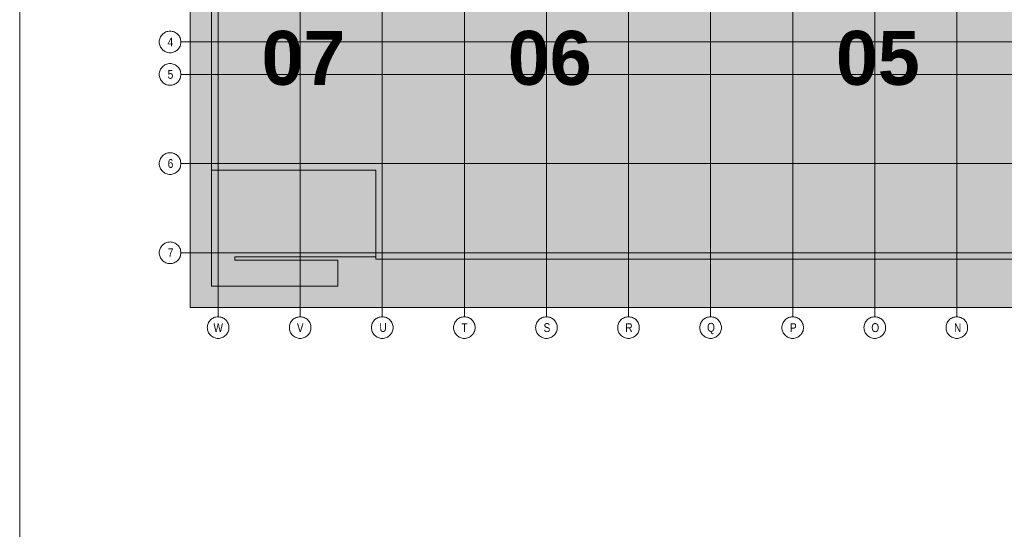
# Model space of a CAD drawing. Extents: x -620 to 300, y 62 to 1107.
# Tile 41 of 256: x 115 to 193, y 223 to 263. Entities that reach past the tile are written whole.
import ezdxf
from ezdxf.lldxf.tags import DXFTag

# ---------------------------------------------------------------- set-up
doc = ezdxf.new("R2010")
doc.units = 0
for name, color, linetype, lineweight in [('iwb_Plankopf Linie', 7, 'Continuous', 13), ('PK_LP', 7, 'Continuous', 9), ('PK_LP_Achsen', 7, 'STRICHPUNKT2', 5)]:
    doc.layers.add(name, color=color, linetype=linetype, lineweight=lineweight)
for name, color, linetype, lineweight, true_color in [('PK_LP_T04', 5, 'Continuous', 9, 0x0000ff), ('PK_LP_T04_Rest', 9, 'Continuous', 9, 0x808080), ('PK_LP_Tennung', 9, 'Continuous', 18, 0x808080)]:
    doc.layers.add(name, color=color, linetype=linetype, lineweight=lineweight, true_color=true_color)
doc.styles.get("Standard").update_dxf_attribs({"font": 'ARIALN.TTF'})
tags = doc.linetypes.add('grob', pattern=[14, 3, -8, 3]).pattern_tags.tags
tags[8:9] = [DXFTag(74, 4), DXFTag(75, 0), DXFTag(340, '0'), DXFTag(46, 0.0), DXFTag(50, 0.0), DXFTag(44, 0.0), DXFTag(45, 0.0)]
tags[6:7] = [DXFTag(74, 4), DXFTag(75, 0), DXFTag(340, '0'), DXFTag(46, 0.0), DXFTag(50, 0.0), DXFTag(44, 0.0), DXFTag(45, 0.0)]
tags[4:5] = [DXFTag(74, 4), DXFTag(75, 0), DXFTag(340, '0'), DXFTag(46, 0.0), DXFTag(50, 0.0), DXFTag(44, 0.0), DXFTag(45, 0.0)]
tags = doc.linetypes.add('STRICHPUNKT2', pattern=[12.7, 6.35, -3.175, 0, -3.175]).pattern_tags.tags
tags[10:11] = [DXFTag(74, 4), DXFTag(75, 0), DXFTag(340, '0'), DXFTag(46, 0.0), DXFTag(50, 0.0), DXFTag(44, 0.0), DXFTag(45, 0.0)]
tags[8:9] = [DXFTag(74, 4), DXFTag(75, 0), DXFTag(340, '0'), DXFTag(46, 0.0), DXFTag(50, 0.0), DXFTag(44, 0.0), DXFTag(45, 0.0)]
tags[6:7] = [DXFTag(74, 4), DXFTag(75, 0), DXFTag(340, '0'), DXFTag(46, 0.0), DXFTag(50, 0.0), DXFTag(44, 0.0), DXFTag(45, 0.0)]
tags[4:5] = [DXFTag(74, 4), DXFTag(75, 0), DXFTag(340, '0'), DXFTag(46, 0.0), DXFTag(50, 0.0), DXFTag(44, 0.0), DXFTag(45, 0.0)]

# ---------------------------------------------------------------- blocks, each defined once
blk = doc.blocks.new('Blockreferenz-A06G9FR58I')
at = {"layer": 'PK_LP', "linetype": 'grob', "lineweight": 5, "ltscale": 0.13}
for p, q in [((128.76, 240.014), (128.76, 279.685)), ((143.888, 240.014), (143.888, 279.685)), ((143.888, 279.685), (143.888, 240.014)), ((169.728, 240.014), (169.728, 279.685)), ((169.728, 279.685), (169.728, 240.014)), ((143.888, 240.014), (128.76, 240.014)), ((169.728, 240.014), (143.888, 240.014)), ((195.568, 240.014), (169.728, 240.014))]:
    blk.add_line(p, q, dxfattribs=at)
at = {"layer": 'PK_LP', "linetype": 'ByBlock', "lineweight": 13, "ltscale": 0.13}
for p, q in [((130.46, 267.408), (130.46, 250.833)), ((130.46, 241.714), (130.46, 250.833)), ((130.46, 250.833), (143.38, 250.833)), ((130.46, 250.833), (143.38, 250.833)), ((143.38, 250.833), (143.38, 243.996)), ((143.38, 250.833), (143.38, 243.82)), ((143.38, 243.996), (132.286, 243.996)), ((132.286, 243.996), (132.286, 243.754)), ((132.286, 243.754), (140.398, 243.754)), ((140.398, 243.754), (140.398, 241.714)), ((143.38, 243.82), (196.075, 243.82)), ((140.398, 241.714), (130.46, 241.714))]:
    blk.add_line(p, q, dxfattribs=at)
at = {"layer": 'PK_LP_Achsen', "linetype": 'STRICHPUNKT2', "ltscale": 0.13}
for p, q in [((130.968, 280.408), (130.968, 239.291)), ((137.428, 280.408), (137.428, 239.291)), ((143.888, 280.408), (143.888, 239.291)), ((150.348, 280.408), (150.348, 239.291)), ((156.808, 280.408), (156.808, 239.291)), ((163.268, 280.408), (163.268, 239.291)), ((169.728, 280.408), (169.728, 239.291)), ((176.188, 280.408), (176.188, 239.291)), ((182.648, 280.408), (182.648, 239.291)), ((189.108, 280.408), (189.108, 239.291)), ((128.038, 260.903), (282.648, 260.903)), ((128.038, 258.353), (282.648, 258.353)), ((128.038, 251.34), (282.648, 251.34)), ((128.038, 244.328), (282.648, 244.328))]:
    blk.add_line(p, q, dxfattribs=at)
at = {"layer": 'PK_LP_Achsen', "linetype": 'ByBlock', "ltscale": 0.13}
for p, q in [((126.354, 261.068), (126.374, 261.149)), ((126.374, 261.149), (126.402, 261.228)), ((126.402, 261.228), (126.438, 261.303)), ((126.438, 261.303), (126.481, 261.375)), ((126.481, 261.375), (126.531, 261.442)), ((126.531, 261.442), (126.587, 261.504)), ((126.587, 261.504), (126.649, 261.56)), ((126.649, 261.56), (126.716, 261.609)), ((126.716, 261.609), (126.787, 261.652)), ((126.787, 261.652), (126.862, 261.688)), ((126.862, 261.688), (126.941, 261.716)), ((126.941, 261.716), (127.022, 261.736)), ((127.022, 261.736), (127.104, 261.748)), ((127.104, 261.748), (127.188, 261.753)), ((127.188, 261.753), (127.271, 261.748)), ((127.271, 261.748), (127.354, 261.736)), ((127.354, 261.736), (127.434, 261.716)), ((127.434, 261.716), (127.513, 261.688)), ((127.513, 261.688), (127.588, 261.652)), ((127.588, 261.652), (127.66, 261.609)), ((127.66, 261.609), (127.727, 261.56)), ((127.727, 261.56), (127.789, 261.504)), ((127.789, 261.504), (127.845, 261.442)), ((127.845, 261.442), (127.894, 261.375)), ((127.894, 261.375), (127.937, 261.303)), ((127.937, 261.303), (127.973, 261.228)), ((127.973, 261.228), (128.001, 261.149)), ((128.001, 261.149), (128.021, 261.068)), ((126.338, 260.903), (126.342, 260.986)), ((126.342, 260.819), (126.338, 260.903)), ((126.342, 260.986), (126.354, 261.068)), ((126.354, 260.737), (126.342, 260.819)), ((126.374, 260.656), (126.354, 260.737)), ((126.402, 260.577), (126.374, 260.656)), ((126.438, 260.502), (126.402, 260.577)), ((126.481, 260.43), (126.438, 260.502)), ((126.531, 260.363), (126.481, 260.43)), ((127.894, 260.43), (127.845, 260.363)), ((127.937, 260.502), (127.894, 260.43)), ((127.973, 260.577), (127.937, 260.502)), ((128.001, 260.656), (127.973, 260.577)), ((128.021, 260.737), (128.001, 260.656)), ((128.021, 261.068), (128.034, 260.986)), ((128.034, 260.819), (128.021, 260.737)), ((128.034, 260.986), (128.038, 260.903)), ((128.038, 260.903), (128.034, 260.819)), ((126.587, 260.302), (126.531, 260.363)), ((126.649, 260.245), (126.587, 260.302)), ((126.716, 260.196), (126.649, 260.245)), ((126.787, 260.153), (126.716, 260.196)), ((126.862, 260.117), (126.787, 260.153)), ((126.941, 260.089), (126.862, 260.117)), ((127.022, 260.069), (126.941, 260.089)), ((127.104, 260.057), (127.022, 260.069)), ((127.188, 260.053), (127.104, 260.057)), ((127.271, 260.057), (127.188, 260.053)), ((127.354, 260.069), (127.271, 260.057)), ((127.434, 260.089), (127.354, 260.069)), ((127.513, 260.117), (127.434, 260.089)), ((127.588, 260.153), (127.513, 260.117)), ((127.66, 260.196), (127.588, 260.153)), ((127.727, 260.245), (127.66, 260.196)), ((127.789, 260.302), (127.727, 260.245)), ((127.845, 260.363), (127.789, 260.302)), ((126.438, 258.753), (126.481, 258.825)), ((126.481, 258.825), (126.531, 258.892)), ((126.531, 258.892), (126.587, 258.954)), ((126.587, 258.954), (126.649, 259.01)), ((126.649, 259.01), (126.716, 259.059)), ((126.716, 259.059), (126.787, 259.102)), ((126.787, 259.102), (126.862, 259.138)), ((126.862, 259.138), (126.941, 259.166)), ((126.941, 259.166), (127.022, 259.186)), ((127.022, 259.186), (127.104, 259.198)), ((127.104, 259.198), (127.188, 259.203)), ((127.188, 259.203), (127.271, 259.198)), ((127.271, 259.198), (127.354, 259.186)), ((127.354, 259.186), (127.434, 259.166)), ((127.434, 259.166), (127.513, 259.138)), ((127.513, 259.138), (127.588, 259.102)), ((127.588, 259.102), (127.66, 259.059)), ((127.66, 259.059), (127.727, 259.01)), ((127.727, 259.01), (127.789, 258.954)), ((127.789, 258.954), (127.845, 258.892)), ((127.845, 258.892), (127.894, 258.825)), ((127.894, 258.825), (127.937, 258.753)), ((126.338, 258.353), (126.342, 258.436)), ((126.342, 258.269), (126.338, 258.353)), ((126.342, 258.436), (126.354, 258.518)), ((126.354, 258.187), (126.342, 258.269)), ((126.354, 258.518), (126.374, 258.599)), ((126.374, 258.106), (126.354, 258.187)), ((126.374, 258.599), (126.402, 258.678)), ((126.402, 258.027), (126.374, 258.106)), ((126.402, 258.678), (126.438, 258.753)), ((127.937, 258.753), (127.973, 258.678)), ((127.973, 258.678), (128.001, 258.599)), ((128.001, 258.106), (127.973, 258.027)), ((128.001, 258.599), (128.021, 258.518)), ((128.021, 258.187), (128.001, 258.106)), ((128.021, 258.518), (128.034, 258.436)), ((128.034, 258.269), (128.021, 258.187)), ((128.034, 258.436), (128.038, 258.353)), ((128.038, 258.353), (128.034, 258.269)), ((126.438, 257.952), (126.402, 258.027)), ((126.481, 257.88), (126.438, 257.952)), ((126.531, 257.813), (126.481, 257.88)), ((126.587, 257.752), (126.531, 257.813)), ((126.649, 257.695), (126.587, 257.752)), ((126.716, 257.646), (126.649, 257.695)), ((126.787, 257.603), (126.716, 257.646)), ((126.862, 257.567), (126.787, 257.603)), ((126.941, 257.539), (126.862, 257.567)), ((127.022, 257.519), (126.941, 257.539)), ((127.104, 257.507), (127.022, 257.519)), ((127.188, 257.503), (127.104, 257.507)), ((127.271, 257.507), (127.188, 257.503)), ((127.354, 257.519), (127.271, 257.507)), ((127.434, 257.539), (127.354, 257.519)), ((127.513, 257.567), (127.434, 257.539)), ((127.588, 257.603), (127.513, 257.567)), ((127.66, 257.646), (127.588, 257.603)), ((127.727, 257.695), (127.66, 257.646)), ((127.789, 257.752), (127.727, 257.695)), ((127.845, 257.813), (127.789, 257.752)), ((127.894, 257.88), (127.845, 257.813)), ((127.937, 257.952), (127.894, 257.88)), ((127.973, 258.027), (127.937, 257.952)), ((126.481, 251.812), (126.531, 251.879)), ((126.531, 251.879), (126.587, 251.941)), ((126.587, 251.941), (126.649, 251.997)), ((126.649, 251.997), (126.716, 252.047)), ((126.716, 252.047), (126.787, 252.09)), ((126.787, 252.09), (126.862, 252.125)), ((126.862, 252.125), (126.941, 252.153)), ((126.941, 252.153), (127.022, 252.174)), ((127.022, 252.174), (127.104, 252.186)), ((127.104, 252.186), (127.188, 252.19)), ((127.188, 252.19), (127.271, 252.186)), ((127.271, 252.186), (127.354, 252.174)), ((127.354, 252.174), (127.434, 252.153)), ((127.434, 252.153), (127.513, 252.125)), ((127.513, 252.125), (127.588, 252.09)), ((127.588, 252.09), (127.66, 252.047)), ((127.66, 252.047), (127.727, 251.997)), ((127.727, 251.997), (127.789, 251.941)), ((127.789, 251.941), (127.845, 251.879)), ((127.845, 251.879), (127.894, 251.812)), ((126.338, 251.34), (126.342, 251.423)), ((126.342, 251.257), (126.338, 251.34)), ((126.342, 251.423), (126.354, 251.506)), ((126.354, 251.174), (126.342, 251.257)), ((126.354, 251.506), (126.374, 251.587)), ((126.374, 251.093), (126.354, 251.174)), ((126.374, 251.587), (126.402, 251.665)), ((126.402, 251.015), (126.374, 251.093)), ((126.402, 251.665), (126.438, 251.741)), ((126.438, 251.741), (126.481, 251.812)), ((127.894, 251.812), (127.937, 251.741)), ((127.937, 251.741), (127.973, 251.665)), ((127.973, 251.665), (128.001, 251.587)), ((128.001, 251.093), (127.973, 251.015)), ((128.001, 251.587), (128.021, 251.506)), ((128.021, 251.174), (128.001, 251.093)), ((128.021, 251.506), (128.034, 251.423)), ((128.034, 251.257), (128.021, 251.174)), ((128.034, 251.423), (128.038, 251.34)), ((128.038, 251.34), (128.034, 251.257)), ((126.438, 250.939), (126.402, 251.015)), ((126.481, 250.868), (126.438, 250.939)), ((126.531, 250.801), (126.481, 250.868)), ((126.587, 250.739), (126.531, 250.801)), ((126.649, 250.683), (126.587, 250.739)), ((126.716, 250.633), (126.649, 250.683)), ((126.787, 250.59), (126.716, 250.633)), ((126.862, 250.555), (126.787, 250.59)), ((126.941, 250.527), (126.862, 250.555)), ((127.022, 250.506), (126.941, 250.527)), ((127.104, 250.494), (127.022, 250.506)), ((127.188, 250.49), (127.104, 250.494)), ((127.271, 250.494), (127.188, 250.49)), ((127.354, 250.506), (127.271, 250.494)), ((127.434, 250.527), (127.354, 250.506)), ((127.513, 250.555), (127.434, 250.527)), ((127.588, 250.59), (127.513, 250.555)), ((127.66, 250.633), (127.588, 250.59)), ((127.727, 250.683), (127.66, 250.633)), ((127.789, 250.739), (127.727, 250.683)), ((127.845, 250.801), (127.789, 250.739)), ((127.894, 250.868), (127.845, 250.801)), ((127.937, 250.939), (127.894, 250.868)), ((127.973, 251.015), (127.937, 250.939)), ((126.531, 244.867), (126.587, 244.929)), ((126.587, 244.929), (126.649, 244.985)), ((126.649, 244.985), (126.716, 245.034)), ((126.716, 245.034), (126.787, 245.077)), ((126.787, 245.077), (126.862, 245.113)), ((126.862, 245.113), (126.941, 245.141)), ((126.941, 245.141), (127.022, 245.161)), ((127.022, 245.161), (127.104, 245.173)), ((127.104, 245.173), (127.188, 245.178)), ((127.188, 245.178), (127.271, 245.173)), ((127.271, 245.173), (127.354, 245.161)), ((127.354, 245.161), (127.434, 245.141)), ((127.434, 245.141), (127.513, 245.113)), ((127.513, 245.113), (127.588, 245.077)), ((127.588, 245.077), (127.66, 245.034)), ((127.66, 245.034), (127.727, 244.985)), ((127.727, 244.985), (127.789, 244.929)), ((127.789, 244.929), (127.845, 244.867)), ((126.338, 244.328), (126.342, 244.411)), ((126.342, 244.244), (126.338, 244.328)), ((126.342, 244.411), (126.354, 244.493)), ((126.354, 244.162), (126.342, 244.244)), ((126.354, 244.493), (126.374, 244.574)), ((126.374, 244.081), (126.354, 244.162)), ((126.374, 244.574), (126.402, 244.653)), ((126.402, 244.653), (126.438, 244.728)), ((126.438, 244.728), (126.481, 244.8)), ((126.481, 244.8), (126.531, 244.867)), ((127.845, 244.867), (127.894, 244.8)), ((127.894, 244.8), (127.937, 244.728)), ((127.937, 244.728), (127.973, 244.653)), ((127.973, 244.653), (128.001, 244.574)), ((128.001, 244.574), (128.021, 244.493)), ((128.021, 244.162), (128.001, 244.081)), ((128.021, 244.493), (128.034, 244.411)), ((128.034, 244.244), (128.021, 244.162)), ((128.034, 244.411), (128.038, 244.328)), ((128.038, 244.328), (128.034, 244.244)), ((126.402, 244.002), (126.374, 244.081)), ((126.438, 243.927), (126.402, 244.002)), ((126.481, 243.855), (126.438, 243.927)), ((126.531, 243.788), (126.481, 243.855)), ((126.587, 243.727), (126.531, 243.788)), ((126.649, 243.67), (126.587, 243.727)), ((126.716, 243.621), (126.649, 243.67)), ((126.787, 243.578), (126.716, 243.621)), ((126.862, 243.542), (126.787, 243.578)), ((126.941, 243.514), (126.862, 243.542)), ((127.022, 243.494), (126.941, 243.514)), ((127.104, 243.482), (127.022, 243.494)), ((127.188, 243.478), (127.104, 243.482)), ((127.271, 243.482), (127.188, 243.478)), ((127.354, 243.494), (127.271, 243.482)), ((127.434, 243.514), (127.354, 243.494)), ((127.513, 243.542), (127.434, 243.514)), ((127.588, 243.578), (127.513, 243.542)), ((127.66, 243.621), (127.588, 243.578)), ((127.727, 243.67), (127.66, 243.621)), ((127.789, 243.727), (127.727, 243.67)), ((127.845, 243.788), (127.789, 243.727)), ((127.894, 243.855), (127.845, 243.788)), ((127.937, 243.927), (127.894, 243.855)), ((127.973, 244.002), (127.937, 243.927)), ((128.001, 244.081), (127.973, 244.002)), ((130.134, 238.607), (130.154, 238.688)), ((130.154, 238.688), (130.182, 238.767)), ((130.182, 238.767), (130.218, 238.842)), ((130.218, 238.842), (130.261, 238.914)), ((130.261, 238.914), (130.311, 238.981)), ((130.311, 238.981), (130.367, 239.042)), ((130.367, 239.042), (130.428, 239.098)), ((130.428, 239.098), (130.495, 239.148)), ((130.495, 239.148), (130.567, 239.191)), ((130.567, 239.191), (130.642, 239.227)), ((130.642, 239.227), (130.721, 239.255)), ((130.721, 239.255), (130.802, 239.275)), ((130.802, 239.275), (130.884, 239.287)), ((130.884, 239.287), (130.968, 239.291)), ((130.968, 239.291), (131.051, 239.287)), ((131.051, 239.287), (131.134, 239.275)), ((131.134, 239.275), (131.214, 239.255)), ((131.214, 239.255), (131.293, 239.227)), ((131.293, 239.227), (131.368, 239.191)), ((131.368, 239.191), (131.44, 239.148)), ((131.44, 239.148), (131.507, 239.098)), ((131.507, 239.098), (131.569, 239.042)), ((131.569, 239.042), (131.625, 238.981)), ((131.625, 238.981), (131.674, 238.914)), ((131.674, 238.914), (131.717, 238.842)), ((131.717, 238.842), (131.753, 238.767)), ((131.753, 238.767), (131.781, 238.688)), ((131.781, 238.688), (131.801, 238.607)), ((136.594, 238.607), (136.614, 238.688)), ((136.614, 238.688), (136.642, 238.767)), ((136.642, 238.767), (136.678, 238.842)), ((136.678, 238.842), (136.721, 238.914)), ((136.721, 238.914), (136.771, 238.981)), ((136.771, 238.981), (136.827, 239.042)), ((136.827, 239.042), (136.888, 239.098)), ((136.888, 239.098), (136.955, 239.148)), ((136.955, 239.148), (137.027, 239.191)), ((137.027, 239.191), (137.102, 239.227)), ((137.102, 239.227), (137.181, 239.255)), ((137.181, 239.255), (137.262, 239.275)), ((137.262, 239.275), (137.344, 239.287)), ((137.344, 239.287), (137.428, 239.291)), ((137.428, 239.291), (137.511, 239.287)), ((137.511, 239.287), (137.594, 239.275)), ((137.594, 239.275), (137.674, 239.255)), ((137.674, 239.255), (137.753, 239.227)), ((137.753, 239.227), (137.828, 239.191)), ((137.828, 239.191), (137.9, 239.148)), ((137.9, 239.148), (137.967, 239.098)), ((137.967, 239.098), (138.029, 239.042)), ((138.029, 239.042), (138.085, 238.981)), ((138.085, 238.981), (138.134, 238.914)), ((138.134, 238.914), (138.177, 238.842)), ((138.177, 238.842), (138.213, 238.767)), ((138.213, 238.767), (138.241, 238.688)), ((138.241, 238.688), (138.261, 238.607)), ((143.054, 238.607), (143.074, 238.688)), ((143.074, 238.688), (143.102, 238.767)), ((143.102, 238.767), (143.138, 238.842)), ((143.138, 238.842), (143.181, 238.914)), ((143.181, 238.914), (143.231, 238.981)), ((143.231, 238.981), (143.287, 239.042)), ((143.287, 239.042), (143.348, 239.098)), ((143.348, 239.098), (143.415, 239.148)), ((143.415, 239.148), (143.487, 239.191)), ((143.487, 239.191), (143.562, 239.227)), ((143.562, 239.227), (143.641, 239.255)), ((143.641, 239.255), (143.722, 239.275)), ((143.722, 239.275), (143.804, 239.287)), ((143.804, 239.287), (143.888, 239.291)), ((143.888, 239.291), (143.971, 239.287)), ((143.971, 239.287), (144.054, 239.275)), ((144.054, 239.275), (144.134, 239.255)), ((144.134, 239.255), (144.213, 239.227)), ((144.213, 239.227), (144.288, 239.191)), ((144.288, 239.191), (144.36, 239.148)), ((144.36, 239.148), (144.427, 239.098)), ((144.427, 239.098), (144.489, 239.042)), ((144.489, 239.042), (144.545, 238.981)), ((144.545, 238.981), (144.594, 238.914)), ((144.594, 238.914), (144.637, 238.842)), ((144.637, 238.842), (144.673, 238.767)), ((144.673, 238.767), (144.701, 238.688)), ((144.701, 238.688), (144.721, 238.607)), ((149.514, 238.607), (149.534, 238.688)), ((149.534, 238.688), (149.562, 238.767)), ((149.562, 238.767), (149.598, 238.842)), ((149.598, 238.842), (149.641, 238.914)), ((149.641, 238.914), (149.691, 238.981)), ((149.691, 238.981), (149.747, 239.042)), ((149.747, 239.042), (149.808, 239.098)), ((149.808, 239.098), (149.875, 239.148)), ((149.875, 239.148), (149.947, 239.191)), ((149.947, 239.191), (150.022, 239.227)), ((150.022, 239.227), (150.101, 239.255)), ((150.101, 239.255), (150.182, 239.275)), ((150.182, 239.275), (150.264, 239.287)), ((150.264, 239.287), (150.348, 239.291)), ((150.348, 239.291), (150.431, 239.287)), ((150.431, 239.287), (150.514, 239.275)), ((150.514, 239.275), (150.594, 239.255)), ((150.594, 239.255), (150.673, 239.227)), ((150.673, 239.227), (150.748, 239.191)), ((150.748, 239.191), (150.82, 239.148)), ((150.82, 239.148), (150.887, 239.098)), ((150.887, 239.098), (150.949, 239.042)), ((150.949, 239.042), (151.005, 238.981)), ((151.005, 238.981), (151.054, 238.914)), ((151.054, 238.914), (151.097, 238.842)), ((151.097, 238.842), (151.133, 238.767)), ((151.133, 238.767), (151.161, 238.688)), ((151.161, 238.688), (151.181, 238.607)), ((155.974, 238.607), (155.994, 238.688)), ((155.994, 238.688), (156.022, 238.767)), ((156.022, 238.767), (156.058, 238.842)), ((156.058, 238.842), (156.101, 238.914)), ((156.101, 238.914), (156.151, 238.981)), ((156.151, 238.981), (156.207, 239.042)), ((156.207, 239.042), (156.268, 239.098)), ((156.268, 239.098), (156.335, 239.148)), ((156.335, 239.148), (156.407, 239.191)), ((156.407, 239.191), (156.482, 239.227)), ((156.482, 239.227), (156.561, 239.255)), ((156.561, 239.255), (156.642, 239.275)), ((156.642, 239.275), (156.724, 239.287)), ((156.724, 239.287), (156.808, 239.291)), ((156.808, 239.291), (156.891, 239.287)), ((156.891, 239.287), (156.974, 239.275)), ((156.974, 239.275), (157.054, 239.255)), ((157.054, 239.255), (157.133, 239.227)), ((157.133, 239.227), (157.208, 239.191)), ((157.208, 239.191), (157.28, 239.148)), ((157.28, 239.148), (157.347, 239.098)), ((157.347, 239.098), (157.409, 239.042)), ((157.409, 239.042), (157.465, 238.981)), ((157.465, 238.981), (157.514, 238.914)), ((157.514, 238.914), (157.557, 238.842)), ((157.557, 238.842), (157.593, 238.767)), ((157.593, 238.767), (157.621, 238.688)), ((157.621, 238.688), (157.641, 238.607)), ((162.434, 238.607), (162.454, 238.688)), ((162.454, 238.688), (162.482, 238.767)), ((162.482, 238.767), (162.518, 238.842)), ((162.518, 238.842), (162.561, 238.914)), ((162.561, 238.914), (162.611, 238.981)), ((162.611, 238.981), (162.667, 239.042)), ((162.667, 239.042), (162.728, 239.098)), ((162.728, 239.098), (162.795, 239.148)), ((162.795, 239.148), (162.867, 239.191)), ((162.867, 239.191), (162.942, 239.227)), ((162.942, 239.227), (163.021, 239.255)), ((163.021, 239.255), (163.102, 239.275)), ((163.102, 239.275), (163.184, 239.287)), ((163.184, 239.287), (163.268, 239.291)), ((163.268, 239.291), (163.351, 239.287)), ((163.351, 239.287), (163.434, 239.275)), ((163.434, 239.275), (163.514, 239.255)), ((163.514, 239.255), (163.593, 239.227)), ((163.593, 239.227), (163.668, 239.191)), ((163.668, 239.191), (163.74, 239.148)), ((163.74, 239.148), (163.807, 239.098)), ((163.807, 239.098), (163.869, 239.042)), ((163.869, 239.042), (163.925, 238.981)), ((163.925, 238.981), (163.974, 238.914)), ((163.974, 238.914), (164.017, 238.842)), ((164.017, 238.842), (164.053, 238.767)), ((164.053, 238.767), (164.081, 238.688)), ((164.081, 238.688), (164.101, 238.607)), ((168.894, 238.607), (168.914, 238.688)), ((168.914, 238.688), (168.942, 238.767)), ((168.942, 238.767), (168.978, 238.842)), ((168.978, 238.842), (169.021, 238.914)), ((169.021, 238.914), (169.071, 238.981)), ((169.071, 238.981), (169.127, 239.042)), ((169.127, 239.042), (169.188, 239.098)), ((169.188, 239.098), (169.255, 239.148)), ((169.255, 239.148), (169.327, 239.191)), ((169.327, 239.191), (169.402, 239.227)), ((169.402, 239.227), (169.481, 239.255)), ((169.481, 239.255), (169.562, 239.275)), ((169.562, 239.275), (169.644, 239.287)), ((169.644, 239.287), (169.728, 239.291)), ((169.728, 239.291), (169.811, 239.287)), ((169.811, 239.287), (169.894, 239.275)), ((169.894, 239.275), (169.974, 239.255)), ((169.974, 239.255), (170.053, 239.227)), ((170.053, 239.227), (170.128, 239.191)), ((170.128, 239.191), (170.2, 239.148)), ((170.2, 239.148), (170.267, 239.098)), ((170.267, 239.098), (170.329, 239.042)), ((170.329, 239.042), (170.385, 238.981)), ((170.385, 238.981), (170.434, 238.914)), ((170.434, 238.914), (170.477, 238.842)), ((170.477, 238.842), (170.513, 238.767)), ((170.513, 238.767), (170.541, 238.688)), ((170.541, 238.688), (170.561, 238.607)), ((175.354, 238.607), (175.374, 238.688)), ((175.374, 238.688), (175.402, 238.767)), ((175.402, 238.767), (175.438, 238.842)), ((175.438, 238.842), (175.481, 238.914)), ((175.481, 238.914), (175.531, 238.981)), ((175.531, 238.981), (175.587, 239.042)), ((175.587, 239.042), (175.648, 239.098)), ((175.648, 239.098), (175.715, 239.148)), ((175.715, 239.148), (175.787, 239.191)), ((175.787, 239.191), (175.862, 239.227)), ((175.862, 239.227), (175.941, 239.255)), ((175.941, 239.255), (176.022, 239.275)), ((176.022, 239.275), (176.104, 239.287)), ((176.104, 239.287), (176.188, 239.291)), ((176.188, 239.291), (176.271, 239.287)), ((176.271, 239.287), (176.354, 239.275)), ((176.354, 239.275), (176.434, 239.255)), ((176.434, 239.255), (176.513, 239.227)), ((176.513, 239.227), (176.588, 239.191)), ((176.588, 239.191), (176.66, 239.148)), ((176.66, 239.148), (176.727, 239.098)), ((176.727, 239.098), (176.789, 239.042)), ((176.789, 239.042), (176.845, 238.981)), ((176.845, 238.981), (176.894, 238.914)), ((176.894, 238.914), (176.937, 238.842)), ((176.937, 238.842), (176.973, 238.767)), ((176.973, 238.767), (177.001, 238.688)), ((177.001, 238.688), (177.021, 238.607)), ((181.814, 238.607), (181.834, 238.688)), ((181.834, 238.688), (181.862, 238.767)), ((181.862, 238.767), (181.898, 238.842)), ((181.898, 238.842), (181.941, 238.914)), ((181.941, 238.914), (181.991, 238.981)), ((181.991, 238.981), (182.047, 239.042)), ((182.047, 239.042), (182.108, 239.098)), ((182.108, 239.098), (182.175, 239.148)), ((182.175, 239.148), (182.247, 239.191)), ((182.247, 239.191), (182.322, 239.227)), ((182.322, 239.227), (182.401, 239.255)), ((182.401, 239.255), (182.482, 239.275)), ((182.482, 239.275), (182.564, 239.287)), ((182.564, 239.287), (182.648, 239.291)), ((182.648, 239.291), (182.731, 239.287)), ((182.731, 239.287), (182.814, 239.275)), ((182.814, 239.275), (182.894, 239.255)), ((182.894, 239.255), (182.973, 239.227)), ((182.973, 239.227), (183.048, 239.191)), ((183.048, 239.191), (183.12, 239.148)), ((183.12, 239.148), (183.187, 239.098)), ((183.187, 239.098), (183.249, 239.042)), ((183.249, 239.042), (183.305, 238.981)), ((183.305, 238.981), (183.354, 238.914)), ((183.354, 238.914), (183.397, 238.842)), ((183.397, 238.842), (183.433, 238.767)), ((183.433, 238.767), (183.461, 238.688)), ((183.461, 238.688), (183.481, 238.607)), ((188.274, 238.607), (188.294, 238.688)), ((188.294, 238.688), (188.322, 238.767)), ((188.322, 238.767), (188.358, 238.842)), ((188.358, 238.842), (188.401, 238.914)), ((188.401, 238.914), (188.451, 238.981)), ((188.451, 238.981), (188.507, 239.042)), ((188.507, 239.042), (188.568, 239.098)), ((188.568, 239.098), (188.635, 239.148)), ((188.635, 239.148), (188.707, 239.191)), ((188.707, 239.191), (188.782, 239.227)), ((188.782, 239.227), (188.861, 239.255)), ((188.861, 239.255), (188.942, 239.275)), ((188.942, 239.275), (189.024, 239.287)), ((189.024, 239.287), (189.108, 239.291)), ((189.108, 239.291), (189.191, 239.287)), ((189.191, 239.287), (189.274, 239.275)), ((189.274, 239.275), (189.354, 239.255)), ((189.354, 239.255), (189.433, 239.227)), ((189.433, 239.227), (189.508, 239.191)), ((189.508, 239.191), (189.58, 239.148)), ((189.58, 239.148), (189.647, 239.098)), ((189.647, 239.098), (189.709, 239.042)), ((189.709, 239.042), (189.765, 238.981)), ((189.765, 238.981), (189.814, 238.914)), ((189.814, 238.914), (189.857, 238.842)), ((189.857, 238.842), (189.893, 238.767)), ((189.893, 238.767), (189.921, 238.688)), ((189.921, 238.688), (189.941, 238.607)), ((130.118, 238.441), (130.122, 238.525)), ((130.122, 238.358), (130.118, 238.441)), ((130.122, 238.525), (130.134, 238.607)), ((130.134, 238.275), (130.122, 238.358)), ((130.154, 238.195), (130.134, 238.275)), ((130.182, 238.116), (130.154, 238.195)), ((130.218, 238.041), (130.182, 238.116)), ((130.261, 237.969), (130.218, 238.041)), ((130.311, 237.902), (130.261, 237.969)), ((130.367, 237.84), (130.311, 237.902)), ((131.625, 237.902), (131.569, 237.84)), ((131.674, 237.969), (131.625, 237.902)), ((131.717, 238.041), (131.674, 237.969)), ((131.753, 238.116), (131.717, 238.041)), ((131.781, 238.195), (131.753, 238.116)), ((131.801, 238.275), (131.781, 238.195)), ((131.801, 238.607), (131.814, 238.525)), ((131.814, 238.358), (131.801, 238.275)), ((131.814, 238.525), (131.818, 238.441)), ((131.818, 238.441), (131.814, 238.358)), ((136.578, 238.441), (136.582, 238.525)), ((136.582, 238.358), (136.578, 238.441)), ((136.582, 238.525), (136.594, 238.607)), ((136.594, 238.275), (136.582, 238.358)), ((136.614, 238.195), (136.594, 238.275)), ((136.642, 238.116), (136.614, 238.195)), ((136.678, 238.041), (136.642, 238.116)), ((136.721, 237.969), (136.678, 238.041)), ((136.771, 237.902), (136.721, 237.969)), ((136.827, 237.84), (136.771, 237.902)), ((138.085, 237.902), (138.029, 237.84)), ((138.134, 237.969), (138.085, 237.902)), ((138.177, 238.041), (138.134, 237.969)), ((138.213, 238.116), (138.177, 238.041)), ((138.241, 238.195), (138.213, 238.116)), ((138.261, 238.275), (138.241, 238.195)), ((138.261, 238.607), (138.274, 238.525)), ((138.274, 238.358), (138.261, 238.275)), ((138.274, 238.525), (138.278, 238.441)), ((138.278, 238.441), (138.274, 238.358)), ((143.038, 238.441), (143.042, 238.525)), ((143.042, 238.358), (143.038, 238.441)), ((143.042, 238.525), (143.054, 238.607)), ((143.054, 238.275), (143.042, 238.358)), ((143.074, 238.195), (143.054, 238.275)), ((143.102, 238.116), (143.074, 238.195)), ((143.138, 238.041), (143.102, 238.116)), ((143.181, 237.969), (143.138, 238.041)), ((143.231, 237.902), (143.181, 237.969)), ((143.287, 237.84), (143.231, 237.902)), ((144.545, 237.902), (144.489, 237.84)), ((144.594, 237.969), (144.545, 237.902)), ((144.637, 238.041), (144.594, 237.969)), ((144.673, 238.116), (144.637, 238.041)), ((144.701, 238.195), (144.673, 238.116)), ((144.721, 238.275), (144.701, 238.195)), ((144.721, 238.607), (144.734, 238.525)), ((144.734, 238.358), (144.721, 238.275)), ((144.734, 238.525), (144.738, 238.441)), ((144.738, 238.441), (144.734, 238.358)), ((149.498, 238.441), (149.502, 238.525)), ((149.502, 238.358), (149.498, 238.441)), ((149.502, 238.525), (149.514, 238.607)), ((149.514, 238.275), (149.502, 238.358)), ((149.534, 238.195), (149.514, 238.275)), ((149.562, 238.116), (149.534, 238.195)), ((149.598, 238.041), (149.562, 238.116)), ((149.641, 237.969), (149.598, 238.041)), ((149.691, 237.902), (149.641, 237.969)), ((149.747, 237.84), (149.691, 237.902)), ((151.005, 237.902), (150.949, 237.84)), ((151.054, 237.969), (151.005, 237.902)), ((151.097, 238.041), (151.054, 237.969)), ((151.133, 238.116), (151.097, 238.041)), ((151.161, 238.195), (151.133, 238.116)), ((151.181, 238.275), (151.161, 238.195)), ((151.181, 238.607), (151.194, 238.525)), ((151.194, 238.358), (151.181, 238.275)), ((151.194, 238.525), (151.198, 238.441)), ((151.198, 238.441), (151.194, 238.358)), ((155.958, 238.441), (155.962, 238.525)), ((155.962, 238.358), (155.958, 238.441)), ((155.962, 238.525), (155.974, 238.607)), ((155.974, 238.275), (155.962, 238.358)), ((155.994, 238.195), (155.974, 238.275)), ((156.022, 238.116), (155.994, 238.195)), ((156.058, 238.041), (156.022, 238.116)), ((156.101, 237.969), (156.058, 238.041)), ((156.151, 237.902), (156.101, 237.969)), ((156.207, 237.84), (156.151, 237.902)), ((157.465, 237.902), (157.409, 237.84)), ((157.514, 237.969), (157.465, 237.902)), ((157.557, 238.041), (157.514, 237.969)), ((157.593, 238.116), (157.557, 238.041)), ((157.621, 238.195), (157.593, 238.116)), ((157.641, 238.275), (157.621, 238.195)), ((157.641, 238.607), (157.654, 238.525)), ((157.654, 238.358), (157.641, 238.275)), ((157.654, 238.525), (157.658, 238.441)), ((157.658, 238.441), (157.654, 238.358)), ((162.418, 238.441), (162.422, 238.525)), ((162.422, 238.358), (162.418, 238.441)), ((162.422, 238.525), (162.434, 238.607)), ((162.434, 238.275), (162.422, 238.358)), ((162.454, 238.195), (162.434, 238.275)), ((162.482, 238.116), (162.454, 238.195)), ((162.518, 238.041), (162.482, 238.116)), ((162.561, 237.969), (162.518, 238.041)), ((162.611, 237.902), (162.561, 237.969)), ((162.667, 237.84), (162.611, 237.902)), ((163.925, 237.902), (163.869, 237.84)), ((163.974, 237.969), (163.925, 237.902)), ((164.017, 238.041), (163.974, 237.969)), ((164.053, 238.116), (164.017, 238.041)), ((164.081, 238.195), (164.053, 238.116)), ((164.101, 238.275), (164.081, 238.195)), ((164.101, 238.607), (164.114, 238.525)), ((164.114, 238.358), (164.101, 238.275)), ((164.114, 238.525), (164.118, 238.441)), ((164.118, 238.441), (164.114, 238.358)), ((168.878, 238.441), (168.882, 238.525)), ((168.882, 238.358), (168.878, 238.441)), ((168.882, 238.525), (168.894, 238.607)), ((168.894, 238.275), (168.882, 238.358)), ((168.914, 238.195), (168.894, 238.275)), ((168.942, 238.116), (168.914, 238.195)), ((168.978, 238.041), (168.942, 238.116)), ((169.021, 237.969), (168.978, 238.041)), ((169.071, 237.902), (169.021, 237.969)), ((169.127, 237.84), (169.071, 237.902)), ((170.385, 237.902), (170.329, 237.84)), ((170.434, 237.969), (170.385, 237.902)), ((170.477, 238.041), (170.434, 237.969)), ((170.513, 238.116), (170.477, 238.041)), ((170.541, 238.195), (170.513, 238.116)), ((170.561, 238.275), (170.541, 238.195)), ((170.561, 238.607), (170.574, 238.525)), ((170.574, 238.358), (170.561, 238.275)), ((170.574, 238.525), (170.578, 238.441)), ((170.578, 238.441), (170.574, 238.358)), ((175.338, 238.441), (175.342, 238.525)), ((175.342, 238.358), (175.338, 238.441)), ((175.342, 238.525), (175.354, 238.607)), ((175.354, 238.275), (175.342, 238.358)), ((175.374, 238.195), (175.354, 238.275)), ((175.402, 238.116), (175.374, 238.195)), ((175.438, 238.041), (175.402, 238.116)), ((175.481, 237.969), (175.438, 238.041)), ((175.531, 237.902), (175.481, 237.969)), ((175.587, 237.84), (175.531, 237.902)), ((176.845, 237.902), (176.789, 237.84)), ((176.894, 237.969), (176.845, 237.902)), ((176.937, 238.041), (176.894, 237.969)), ((176.973, 238.116), (176.937, 238.041)), ((177.001, 238.195), (176.973, 238.116)), ((177.021, 238.275), (177.001, 238.195)), ((177.021, 238.607), (177.034, 238.525)), ((177.034, 238.358), (177.021, 238.275)), ((177.034, 238.525), (177.038, 238.441)), ((177.038, 238.441), (177.034, 238.358)), ((181.798, 238.441), (181.802, 238.525)), ((181.802, 238.358), (181.798, 238.441)), ((181.802, 238.525), (181.814, 238.607)), ((181.814, 238.275), (181.802, 238.358)), ((181.834, 238.195), (181.814, 238.275)), ((181.862, 238.116), (181.834, 238.195)), ((181.898, 238.041), (181.862, 238.116)), ((181.941, 237.969), (181.898, 238.041)), ((181.991, 237.902), (181.941, 237.969)), ((182.047, 237.84), (181.991, 237.902)), ((183.305, 237.902), (183.249, 237.84)), ((183.354, 237.969), (183.305, 237.902)), ((183.397, 238.041), (183.354, 237.969)), ((183.433, 238.116), (183.397, 238.041)), ((183.461, 238.195), (183.433, 238.116)), ((183.481, 238.275), (183.461, 238.195)), ((183.481, 238.607), (183.494, 238.525)), ((183.494, 238.358), (183.481, 238.275)), ((183.494, 238.525), (183.498, 238.441)), ((183.498, 238.441), (183.494, 238.358)), ((188.258, 238.441), (188.262, 238.525)), ((188.262, 238.358), (188.258, 238.441)), ((188.262, 238.525), (188.274, 238.607)), ((188.274, 238.275), (188.262, 238.358)), ((188.294, 238.195), (188.274, 238.275)), ((188.322, 238.116), (188.294, 238.195)), ((188.358, 238.041), (188.322, 238.116)), ((188.401, 237.969), (188.358, 238.041)), ((188.451, 237.902), (188.401, 237.969)), ((188.507, 237.84), (188.451, 237.902)), ((189.765, 237.902), (189.709, 237.84)), ((189.814, 237.969), (189.765, 237.902)), ((189.857, 238.041), (189.814, 237.969)), ((189.893, 238.116), (189.857, 238.041)), ((189.921, 238.195), (189.893, 238.116)), ((189.941, 238.275), (189.921, 238.195)), ((189.941, 238.607), (189.954, 238.525)), ((189.954, 238.358), (189.941, 238.275)), ((189.954, 238.525), (189.958, 238.441)), ((189.958, 238.441), (189.954, 238.358)), ((130.428, 237.784), (130.367, 237.84)), ((130.495, 237.735), (130.428, 237.784)), ((130.567, 237.692), (130.495, 237.735)), ((130.642, 237.656), (130.567, 237.692)), ((130.721, 237.628), (130.642, 237.656)), ((130.802, 237.608), (130.721, 237.628)), ((130.884, 237.595), (130.802, 237.608)), ((130.968, 237.591), (130.884, 237.595)), ((131.051, 237.595), (130.968, 237.591)), ((131.134, 237.608), (131.051, 237.595)), ((131.214, 237.628), (131.134, 237.608)), ((131.293, 237.656), (131.214, 237.628)), ((131.368, 237.692), (131.293, 237.656)), ((131.44, 237.735), (131.368, 237.692)), ((131.507, 237.784), (131.44, 237.735)), ((131.569, 237.84), (131.507, 237.784)), ((136.888, 237.784), (136.827, 237.84)), ((136.955, 237.735), (136.888, 237.784)), ((137.027, 237.692), (136.955, 237.735)), ((137.102, 237.656), (137.027, 237.692)), ((137.181, 237.628), (137.102, 237.656)), ((137.262, 237.608), (137.181, 237.628)), ((137.344, 237.595), (137.262, 237.608)), ((137.428, 237.591), (137.344, 237.595)), ((137.511, 237.595), (137.428, 237.591)), ((137.594, 237.608), (137.511, 237.595)), ((137.674, 237.628), (137.594, 237.608)), ((137.753, 237.656), (137.674, 237.628)), ((137.828, 237.692), (137.753, 237.656)), ((137.9, 237.735), (137.828, 237.692)), ((137.967, 237.784), (137.9, 237.735)), ((138.029, 237.84), (137.967, 237.784)), ((143.348, 237.784), (143.287, 237.84)), ((143.415, 237.735), (143.348, 237.784)), ((143.487, 237.692), (143.415, 237.735)), ((143.562, 237.656), (143.487, 237.692)), ((143.641, 237.628), (143.562, 237.656)), ((143.722, 237.608), (143.641, 237.628)), ((143.804, 237.595), (143.722, 237.608)), ((143.888, 237.591), (143.804, 237.595)), ((143.971, 237.595), (143.888, 237.591)), ((144.054, 237.608), (143.971, 237.595)), ((144.134, 237.628), (144.054, 237.608)), ((144.213, 237.656), (144.134, 237.628)), ((144.288, 237.692), (144.213, 237.656)), ((144.36, 237.735), (144.288, 237.692)), ((144.427, 237.784), (144.36, 237.735)), ((144.489, 237.84), (144.427, 237.784)), ((149.808, 237.784), (149.747, 237.84)), ((149.875, 237.735), (149.808, 237.784)), ((149.947, 237.692), (149.875, 237.735)), ((150.022, 237.656), (149.947, 237.692)), ((150.101, 237.628), (150.022, 237.656)), ((150.182, 237.608), (150.101, 237.628)), ((150.264, 237.595), (150.182, 237.608)), ((150.348, 237.591), (150.264, 237.595)), ((150.431, 237.595), (150.348, 237.591)), ((150.514, 237.608), (150.431, 237.595)), ((150.594, 237.628), (150.514, 237.608)), ((150.673, 237.656), (150.594, 237.628)), ((150.748, 237.692), (150.673, 237.656)), ((150.82, 237.735), (150.748, 237.692)), ((150.887, 237.784), (150.82, 237.735)), ((150.949, 237.84), (150.887, 237.784)), ((156.268, 237.784), (156.207, 237.84)), ((156.335, 237.735), (156.268, 237.784)), ((156.407, 237.692), (156.335, 237.735)), ((156.482, 237.656), (156.407, 237.692)), ((156.561, 237.628), (156.482, 237.656)), ((156.642, 237.608), (156.561, 237.628)), ((156.724, 237.595), (156.642, 237.608)), ((156.808, 237.591), (156.724, 237.595)), ((156.891, 237.595), (156.808, 237.591)), ((156.974, 237.608), (156.891, 237.595)), ((157.054, 237.628), (156.974, 237.608)), ((157.133, 237.656), (157.054, 237.628)), ((157.208, 237.692), (157.133, 237.656)), ((157.28, 237.735), (157.208, 237.692)), ((157.347, 237.784), (157.28, 237.735)), ((157.409, 237.84), (157.347, 237.784)), ((162.728, 237.784), (162.667, 237.84)), ((162.795, 237.735), (162.728, 237.784)), ((162.867, 237.692), (162.795, 237.735)), ((162.942, 237.656), (162.867, 237.692)), ((163.021, 237.628), (162.942, 237.656)), ((163.102, 237.608), (163.021, 237.628)), ((163.184, 237.595), (163.102, 237.608)), ((163.268, 237.591), (163.184, 237.595)), ((163.351, 237.595), (163.268, 237.591)), ((163.434, 237.608), (163.351, 237.595)), ((163.514, 237.628), (163.434, 237.608)), ((163.593, 237.656), (163.514, 237.628)), ((163.668, 237.692), (163.593, 237.656)), ((163.74, 237.735), (163.668, 237.692)), ((163.807, 237.784), (163.74, 237.735)), ((163.869, 237.84), (163.807, 237.784)), ((169.188, 237.784), (169.127, 237.84)), ((169.255, 237.735), (169.188, 237.784)), ((169.327, 237.692), (169.255, 237.735)), ((169.402, 237.656), (169.327, 237.692)), ((169.481, 237.628), (169.402, 237.656)), ((169.562, 237.608), (169.481, 237.628)), ((169.644, 237.595), (169.562, 237.608)), ((169.728, 237.591), (169.644, 237.595)), ((169.811, 237.595), (169.728, 237.591)), ((169.894, 237.608), (169.811, 237.595)), ((169.974, 237.628), (169.894, 237.608)), ((170.053, 237.656), (169.974, 237.628)), ((170.128, 237.692), (170.053, 237.656)), ((170.2, 237.735), (170.128, 237.692)), ((170.267, 237.784), (170.2, 237.735)), ((170.329, 237.84), (170.267, 237.784)), ((175.648, 237.784), (175.587, 237.84)), ((175.715, 237.735), (175.648, 237.784)), ((175.787, 237.692), (175.715, 237.735)), ((175.862, 237.656), (175.787, 237.692)), ((175.941, 237.628), (175.862, 237.656)), ((176.022, 237.608), (175.941, 237.628)), ((176.104, 237.595), (176.022, 237.608)), ((176.188, 237.591), (176.104, 237.595)), ((176.271, 237.595), (176.188, 237.591)), ((176.354, 237.608), (176.271, 237.595)), ((176.434, 237.628), (176.354, 237.608)), ((176.513, 237.656), (176.434, 237.628)), ((176.588, 237.692), (176.513, 237.656)), ((176.66, 237.735), (176.588, 237.692)), ((176.727, 237.784), (176.66, 237.735)), ((176.789, 237.84), (176.727, 237.784)), ((182.108, 237.784), (182.047, 237.84)), ((182.175, 237.735), (182.108, 237.784)), ((182.247, 237.692), (182.175, 237.735)), ((182.322, 237.656), (182.247, 237.692)), ((182.401, 237.628), (182.322, 237.656)), ((182.482, 237.608), (182.401, 237.628)), ((182.564, 237.595), (182.482, 237.608)), ((182.648, 237.591), (182.564, 237.595)), ((182.731, 237.595), (182.648, 237.591)), ((182.814, 237.608), (182.731, 237.595)), ((182.894, 237.628), (182.814, 237.608)), ((182.973, 237.656), (182.894, 237.628)), ((183.048, 237.692), (182.973, 237.656)), ((183.12, 237.735), (183.048, 237.692)), ((183.187, 237.784), (183.12, 237.735)), ((183.249, 237.84), (183.187, 237.784)), ((188.568, 237.784), (188.507, 237.84)), ((188.635, 237.735), (188.568, 237.784)), ((188.707, 237.692), (188.635, 237.735)), ((188.782, 237.656), (188.707, 237.692)), ((188.861, 237.628), (188.782, 237.656)), ((188.942, 237.608), (188.861, 237.628)), ((189.024, 237.595), (188.942, 237.608)), ((189.108, 237.591), (189.024, 237.595)), ((189.191, 237.595), (189.108, 237.591)), ((189.274, 237.608), (189.191, 237.595)), ((189.354, 237.628), (189.274, 237.608)), ((189.433, 237.656), (189.354, 237.628)), ((189.508, 237.692), (189.433, 237.656)), ((189.58, 237.735), (189.508, 237.692)), ((189.647, 237.784), (189.58, 237.735)), ((189.709, 237.84), (189.647, 237.784))]:
    blk.add_line(p, q, dxfattribs=at)
at = {"layer": 'PK_LP_T04_Rest', "linetype": 'ByBlock', "lineweight": -2, "ltscale": 0.13}
for points in [[(128.76, 240.014), (128.76, 279.685), (143.888, 240.014), (143.888, 279.685)], [(143.888, 240.014), (143.888, 279.685), (169.728, 240.014), (169.728, 279.685)], [(169.728, 240.014), (169.728, 279.685), (195.568, 240.014), (195.568, 279.685)]]:
    blk.add_solid(points, dxfattribs=at)
at = {"layer": 'PK_LP_Tennung', "linetype": 'ByBlock', "ltscale": 0.18}
for p, q in [((143.888, 240.014), (143.888, 279.685)), ((169.728, 240.014), (169.728, 279.685))]:
    blk.add_line(p, q, dxfattribs=at)
at = {"layer": 'PK_LP', "linetype": 'ByBlock', "lineweight": 25, "ltscale": 0.25, "char_height": 4.25, "attachment_point": 1}
for s, insert in [('{\\fArial|b1|i0;07}', (134.385, 261.778)), ('{\\fArial|b1|i0;06}', (153.765, 261.778)), ('{\\fArial|b1|i0;05}', (179.588, 261.778))]:
    blk.add_mtext(s, dxfattribs=dict(at, insert=insert))
at = {"layer": 'PK_LP_Achsen', "linetype": 'ByBlock', "ltscale": 0.13, "char_height": 0.69538, "attachment_point": 1}
for s, insert in [('{\\fArial Narrow;4}', (126.991, 261.25)), ('{\\fArial Narrow;5}', (126.999, 258.706)), ('{\\fArial Narrow;6}', (126.999, 251.693)), ('{\\fArial Narrow;7}', (127.003, 244.675)), ('{\\fArial Narrow;W}', (130.602, 238.789)), ('{\\fArial Narrow;V}', (137.166, 238.789)), ('{\\fArial Narrow;U}', (143.664, 238.795)), ('{\\fArial Narrow;T}', (150.122, 238.789)), ('{\\fArial Narrow;S}', (156.581, 238.789)), ('{\\fArial Narrow;R}', (163.016, 238.789)), ('{\\fArial Narrow;Q}', (169.449, 238.811)), ('{\\fArial Narrow;P}', (175.97, 238.789)), ('{\\fArial Narrow;O}', (182.375, 238.789)), ('{\\fArial Narrow;N}', (188.884, 238.789))]:
    blk.add_mtext(s, dxfattribs=dict(at, insert=insert))

msp = doc.modelspace()

# ---------------------------------------------------------------- linework, layer by layer
at = {"layer": 'iwb_Plankopf Linie', "lineweight": 18, "ltscale": 0.18}
msp.add_line((115.353, 359.593), (115.353, 67.433), dxfattribs=at)

# ---------------------------------------------------------------- block references
at = {"layer": 'PK_LP_T04', "ltscale": 0.13}
msp.add_blockref('Blockreferenz-A06G9FR58I', (0, 0), dxfattribs=at)

doc.saveas('drawing.dxf')
